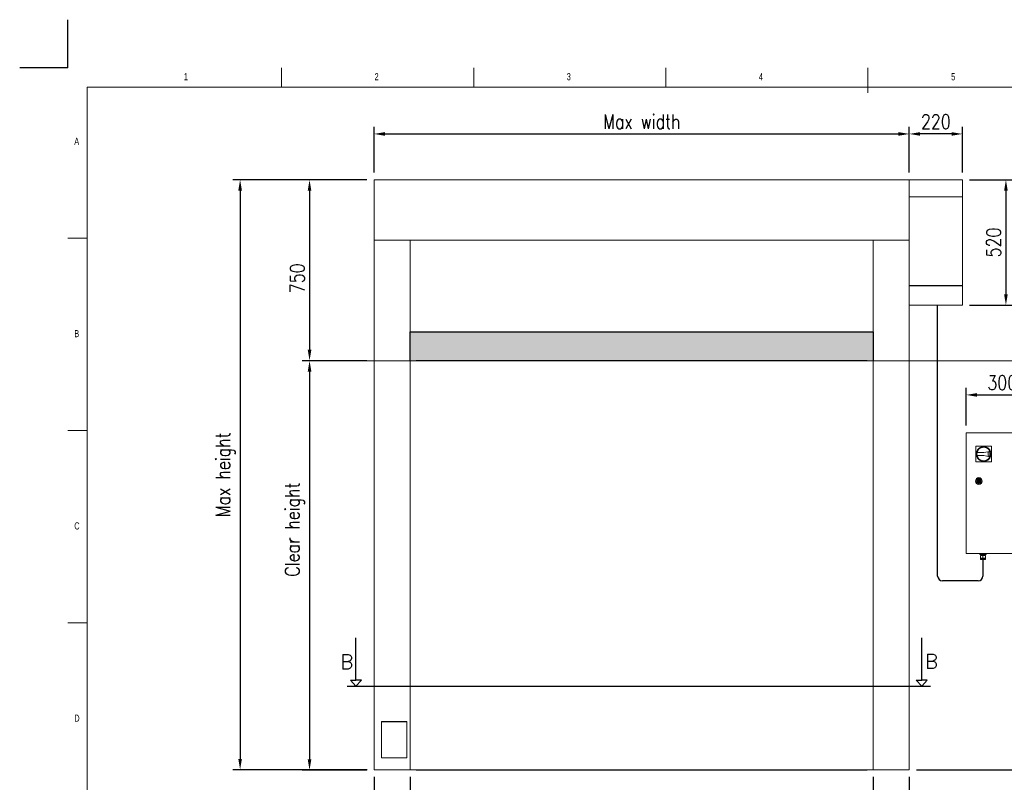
# Model space of a CAD drawing. Header units: millimetres. Extents: x 13750 to 27676, y 16366 to 21368.
# Tile 7 of 8: x 20716 to 24800, y 18205 to 21367. Entities that reach past the tile are written whole.
import ezdxf

# ---------------------------------------------------------------- set-up
doc = ezdxf.new("R2010")
doc.units = ezdxf.units.MM
doc.header["$LTSCALE"] = 50
doc.header["$PDSIZE"] = -1
doc.layers.add('FORMAT', color=7, linetype='Continuous')
doc.styles.add('NYIP', font='romans.shx', dxfattribs={"width": 0.8})
doc.styles.add('SLDTEXTSTYLE0', font='TXT', dxfattribs={"width": 0.75})
doc.dimstyles.new('STANDARD35', dxfattribs={"dimscale": 35, "dimtxt": 2, "dimasz": 1.5, "dimexe": 1, "dimexo": 1, "dimgap": 0.7, "dimtad": 1, "dimdec": 0, "dimdsep": 46, "dimtxsty": 'NYIP', "dimcen": 0, "dimclrd": 1, "dimclre": 1, "dimclrt": 2, "dimadec": 0, "dimazin": 0, "dimtfac": 1, "dimtdec": 0, "dimtix": 1, "dimtmove": 0, "dimatfit": 3, "dimfxl": 0, "dimtvp": 1, "dimtolj": 1, "dimtzin": 0, "dimarcsym": 0})

# ---------------------------------------------------------------- blocks, each defined once
blk = doc.blocks.new('A$C7C9C4F3F')
at = {"color": 7, "lineweight": 5}
blk.add_line((8295, 11245), (8295, 11504), dxfattribs=at)
at = {"layer": 'FORMAT', "color": 7, "lineweight": 5}
for p, q in [((2216, 11304), (2216, 11504)), ((4209, 11504), (4209, 11304)), ((6202, 11304), (6202, 11504)), ((16199, 11304), (199, 11304)), ((199, 11304), (199, 199)), ((199, 9738), (0, 9738)), ((0, 7745), (199, 7745)), ((0, 5752), (199, 5752))]:
    blk.add_line(p, q, dxfattribs=at)
at = {"color": 7, "lineweight": 5, "char_height": 73.8, "attachment_point": 1, "style": 'SLDTEXTSTYLE0'}
for s, insert in [('1', (1203, 11450)), ('2', (3180, 11450)), ('3', (5173, 11450)), ('4', (7166, 11450)), ('5', (9159, 11450)), ('A', (66, 10780)), ('B', (66, 8787)), ('C', (66, 6794)), ('D', (66, 4801))]:
    blk.add_mtext(s, dxfattribs=dict(at, insert=insert))
blk = doc.blocks.new('*D296')
at = {"color": 7, "lineweight": -2}
for p, q in [((22156.4, 20703.4), (21888.4, 20703.4)), ((21918.4, 20658.4), (21918.4, 19998.4)), ((22156.4, 19953.4), (21888.4, 19953.4))]:
    blk.add_line(p, q, dxfattribs=at)
at = {"color": 7}
for points in [[(21925.9, 20658.4), (21910.9, 20658.4), (21918.4, 20703.4)], [(21910.9, 19998.4), (21925.9, 19998.4), (21918.4, 19953.4)]]:
    blk.add_solid(points, dxfattribs=at)
at = {"layer": 'Defpoints', "color": 0}
for p in [(22186.4, 20703.4), (21918.4, 19953.4), (22186.4, 19953.4)]:
    blk.add_point(p, dxfattribs=at)
at = {"color": 7, "lineweight": 0, "insert": (21867.4, 20295), "char_height": 60, "attachment_point": 5, "rotation": 90, "style": 'NYIP'}
blk.add_mtext('\\A1;750', dxfattribs=at)
blk = doc.blocks.new('*D297')
at = {"color": 7, "lineweight": -2}
for p, q in [((22156.4, 19953.4), (21888.4, 19953.4)), ((21918.4, 19908.4), (21918.4, 18300.4)), ((22156.4, 18255.4), (21888.4, 18255.4))]:
    blk.add_line(p, q, dxfattribs=at)
at = {"color": 7}
for points in [[(21925.9, 19908.4), (21910.9, 19908.4), (21918.4, 19953.4)], [(21910.9, 18300.4), (21925.9, 18300.4), (21918.4, 18255.4)]]:
    blk.add_solid(points, dxfattribs=at)
at = {"layer": 'Defpoints', "color": 0}
for p in [(22186.4, 19953.4), (21918.4, 18255.4), (22186.4, 18255.4)]:
    blk.add_point(p, dxfattribs=at)
at = {"color": 7, "lineweight": 0, "insert": (21857.4, 19253.3), "char_height": 60, "attachment_point": 5, "rotation": 90, "style": 'NYIP'}
blk.add_mtext('\\A1;Clear height', dxfattribs=at)
blk = doc.blocks.new('*D298')
at = {"color": 7, "lineweight": -2}
for p, q in [((22336.4, 18227.4), (22336.4, 18000.2)), ((24256.4, 18227.4), (24256.4, 18000.2)), ((22381.4, 18030.2), (24211.4, 18030.2))]:
    blk.add_line(p, q, dxfattribs=at)
at = {"color": 7}
for points in [[(22381.4, 18037.7), (22381.4, 18022.7), (22336.4, 18030.2)], [(24211.4, 18022.7), (24211.4, 18037.7), (24256.4, 18030.2)]]:
    blk.add_solid(points, dxfattribs=at)
at = {"layer": 'Defpoints', "color": 0}
for p in [(22336.4, 18257.4), (24256.4, 18257.4), (24256.4, 18030.2)]:
    blk.add_point(p, dxfattribs=at)
at = {"color": 7, "lineweight": 0, "insert": (23296.4, 18081.2), "char_height": 60, "attachment_point": 5, "style": 'NYIP'}
blk.add_mtext('\\A1;Clear width^J', dxfattribs=at)
blk = doc.blocks.new('*D299')
at = {"color": 7, "lineweight": -2}
for p, q in [((24256.4, 18227.4), (24256.4, 18007.4)), ((24406.4, 18227.4), (24406.4, 18007.4)), ((24301.4, 18037.4), (24361.4, 18037.4)), ((24406.4, 18037.4), (24610.3, 18037.4))]:
    blk.add_line(p, q, dxfattribs=at)
at = {"color": 7}
for points in [[(24301.4, 18044.9), (24301.4, 18029.9), (24256.4, 18037.4)], [(24361.4, 18029.9), (24361.4, 18044.9), (24406.4, 18037.4)]]:
    blk.add_solid(points, dxfattribs=at)
at = {"layer": 'Defpoints', "color": 0}
for p in [(24256.4, 18257.4), (24406.4, 18257.4), (24406.4, 18037.4)]:
    blk.add_point(p, dxfattribs=at)
at = {"color": 7, "lineweight": 0, "insert": (24530.9, 18088.4), "char_height": 60, "attachment_point": 5, "style": 'NYIP'}
blk.add_mtext('\\A1;150', dxfattribs=at)
blk = doc.blocks.new('*D300')
at = {"color": 7, "lineweight": -2}
for p, q in [((22186.4, 18227.4), (22186.4, 17995.4)), ((22336.4, 18227.4), (22336.4, 17995.4)), ((22186.4, 18025.4), (21982.5, 18025.4)), ((22291.4, 18025.4), (22231.4, 18025.4))]:
    blk.add_line(p, q, dxfattribs=at)
at = {"color": 7}
for points in [[(22231.4, 18032.9), (22231.4, 18017.9), (22186.4, 18025.4)], [(22291.4, 18017.9), (22291.4, 18032.9), (22336.4, 18025.4)]]:
    blk.add_solid(points, dxfattribs=at)
at = {"layer": 'Defpoints', "color": 0}
for p in [(22186.4, 18257.4), (22336.4, 18257.4), (22186.4, 18025.4)]:
    blk.add_point(p, dxfattribs=at)
at = {"color": 7, "lineweight": 0, "insert": (22062, 18076.4), "char_height": 60, "attachment_point": 5, "style": 'NYIP'}
blk.add_mtext('\\A1;150', dxfattribs=at)
blk = doc.blocks.new('*D301')
at = {"color": 7, "lineweight": -2}
for p, q in [((24642, 19684.4), (24642, 19841.4)), ((24687, 19811.4), (24897, 19811.4)), ((24942, 19684.4), (24942, 19841.4))]:
    blk.add_line(p, q, dxfattribs=at)
at = {"color": 7}
for points in [[(24687, 19818.9), (24687, 19803.9), (24642, 19811.4)], [(24897, 19803.9), (24897, 19818.9), (24942, 19811.4)]]:
    blk.add_solid(points, dxfattribs=at)
at = {"layer": 'Defpoints', "color": 0}
for p in [(24942, 19811.4), (24642, 19654.4), (24942, 19654.4)]:
    blk.add_point(p, dxfattribs=at)
at = {"color": 7, "lineweight": 0, "insert": (24792, 19862.4), "char_height": 60, "attachment_point": 5, "style": 'NYIP'}
blk.add_mtext('\\A1;300', dxfattribs=at)
blk = doc.blocks.new('*D303')
at = {"color": 7, "lineweight": -2}
for p, q in [((24656.4, 20703.4), (24837.1, 20703.4)), ((24807.1, 20658.4), (24807.1, 20228.4)), ((24656.4, 20183.4), (24837.1, 20183.4))]:
    blk.add_line(p, q, dxfattribs=at)
at = {"color": 7}
for points in [[(24814.6, 20658.4), (24799.6, 20658.4), (24807.1, 20703.4)], [(24799.6, 20228.4), (24814.6, 20228.4), (24807.1, 20183.4)]]:
    blk.add_solid(points, dxfattribs=at)
at = {"layer": 'Defpoints', "color": 0}
for p in [(24626.4, 20703.4), (24626.4, 20183.4), (24807.1, 20183.4)]:
    blk.add_point(p, dxfattribs=at)
at = {"color": 7, "lineweight": 0, "insert": (24756.1, 20443.4), "char_height": 60, "attachment_point": 5, "rotation": 90, "style": 'NYIP'}
blk.add_mtext('\\A1;520', dxfattribs=at)
blk = doc.blocks.new('*D304')
at = {"color": 7, "lineweight": -2}
for p, q in [((24406.4, 20733.4), (24406.4, 20923.4)), ((24626.4, 20733.4), (24626.4, 20923.4)), ((24581.4, 20893.4), (24451.4, 20893.4))]:
    blk.add_line(p, q, dxfattribs=at)
at = {"color": 7}
for points in [[(24451.4, 20900.9), (24451.4, 20885.9), (24406.4, 20893.4)], [(24581.4, 20885.9), (24581.4, 20900.9), (24626.4, 20893.4)]]:
    blk.add_solid(points, dxfattribs=at)
at = {"layer": 'Defpoints', "color": 0}
for p in [(24406.4, 20893.4), (24406.4, 20703.4), (24626.4, 20703.4)]:
    blk.add_point(p, dxfattribs=at)
at = {"color": 7, "lineweight": 0, "insert": (24516.4, 20944.4), "char_height": 60, "attachment_point": 5, "style": 'NYIP'}
blk.add_mtext('\\A1;220', dxfattribs=at)
blk = doc.blocks.new('*D305')
at = {"color": 7, "lineweight": -2}
for p, q in [((22156.4, 20703.4), (21600.4, 20703.4)), ((21630.4, 20658.4), (21630.4, 18302.4)), ((22157.7, 18257.4), (21600.4, 18257.4))]:
    blk.add_line(p, q, dxfattribs=at)
at = {"color": 7}
for points in [[(21637.9, 20658.4), (21622.9, 20658.4), (21630.4, 20703.4)], [(21622.9, 18302.4), (21637.9, 18302.4), (21630.4, 18257.4)]]:
    blk.add_solid(points, dxfattribs=at)
at = {"layer": 'Defpoints', "color": 0}
for p in [(22186.4, 20703.4), (21630.4, 18257.4), (22187.7, 18257.4)]:
    blk.add_point(p, dxfattribs=at)
at = {"color": 7, "lineweight": 0, "insert": (21569.4, 19480.4), "char_height": 60, "attachment_point": 5, "rotation": 90, "style": 'NYIP'}
blk.add_mtext('\\A1;Max height', dxfattribs=at)
blk = doc.blocks.new('*D306')
at = {"color": 7, "lineweight": -2}
for p, q in [((22186.4, 20733.4), (22186.4, 20923.4)), ((24406.4, 20733.4), (24406.4, 20923.4)), ((22231.4, 20893.4), (24361.4, 20893.4))]:
    blk.add_line(p, q, dxfattribs=at)
at = {"color": 7}
for points in [[(22231.4, 20900.9), (22231.4, 20885.9), (22186.4, 20893.4)], [(24361.4, 20885.9), (24361.4, 20900.9), (24406.4, 20893.4)]]:
    blk.add_solid(points, dxfattribs=at)
at = {"layer": 'Defpoints', "color": 0}
for p in [(24406.4, 20893.4), (22186.4, 20703.4), (24406.4, 20703.4)]:
    blk.add_point(p, dxfattribs=at)
at = {"color": 7, "lineweight": 0, "insert": (23296.4, 20944.4), "char_height": 60, "attachment_point": 5, "style": 'NYIP'}
blk.add_mtext('\\A1;Max width', dxfattribs=at)
blk = doc.blocks.new('*D309')
at = {"color": 7, "lineweight": -2}
for p, q in [((24972, 19154.4), (25133.4, 19154.4)), ((25103.4, 18302.4), (25103.4, 19109.4)), ((24436.4, 18257.4), (25133.4, 18257.4))]:
    blk.add_line(p, q, dxfattribs=at)
at = {"color": 7}
for points in [[(25110.9, 19109.4), (25095.9, 19109.4), (25103.4, 19154.4)], [(25095.9, 18302.4), (25110.9, 18302.4), (25103.4, 18257.4)]]:
    blk.add_solid(points, dxfattribs=at)
at = {"layer": 'Defpoints', "color": 0}
for p in [(24942, 19154.4), (25103.4, 19154.4), (24406.4, 18257.4)]:
    blk.add_point(p, dxfattribs=at)
at = {"color": 7, "lineweight": 0, "insert": (25052.4, 18689.8), "char_height": 60, "attachment_point": 5, "rotation": 90, "style": 'NYIP'}
blk.add_mtext('\\A1;≈1500', dxfattribs=at)

msp = doc.modelspace()

# ---------------------------------------------------------------- hatches: boundary and pattern name
h = msp.add_hatch(color=256)
h.set_gradient(color2=(0, 0, 0), one_color=1)
h.paths.add_polyline_path([(22336.4, 19953.4), (22336.4, 20073.4), (24256.4, 20073.4), (24256.4, 19953.4)])

# ---------------------------------------------------------------- linework, layer by layer
at = {"color": 2}
for q in [(20916.1, 21367), (20716.1, 21167)]:
    msp.add_line((20916.1, 21167), q, dxfattribs=at)
at = {"linetype": 'Continuous', "lineweight": 15}
for p, q in [((24406.4, 20703.4), (22186.4, 20703.4)), ((22186.4, 20701.9), (22186.4, 20703.4)), ((22186.4, 20701.8), (22186.4, 20701.9)), ((22186.4, 20697.2), (22186.4, 20701.8)), ((22186.4, 20697.2), (22186.4, 20696.3)), ((22186.4, 20695.8), (22186.4, 20696.2)), ((22186.4, 20695.8), (22186.4, 20680.7)), ((22186.4, 20680), (22186.4, 20680.7)), ((22186.4, 20679), (22186.4, 20680)), ((22186.4, 20677.7), (22186.4, 20679)), ((22186.4, 20677.7), (22186.4, 20658.4)), ((24406.4, 20680.2), (24406.4, 20703.4)), ((24406.4, 20679.5), (24406.4, 20680.2)), ((24406.4, 20678.5), (24406.4, 20679.5)), ((24406.4, 20677.2), (24406.4, 20678.5)), ((24406.4, 20657.9), (24406.4, 20677.2)), ((22186.4, 20655.5), (22186.4, 20658.4)), ((22186.4, 20654.2), (22186.4, 20655.5)), ((22186.4, 20626.2), (22186.4, 20654.2)), ((22186.4, 20625.5), (22186.4, 20626.2)), ((24406.4, 20655), (24406.4, 20657.9)), ((24406.4, 20653.7), (24406.4, 20655)), ((24406.4, 20625.7), (24406.4, 20653.7)), ((22186.4, 20528.9), (22186.4, 20625.5)), ((24406.4, 20625), (24406.4, 20625.7)), ((24406.4, 20528.4), (24406.4, 20625)), ((22186.4, 20528.2), (22186.4, 20528.9)), ((22186.4, 20500.2), (22186.4, 20528.2)), ((24406.4, 20527.7), (24406.4, 20528.4)), ((24406.4, 20499.7), (24406.4, 20527.7)), ((22186.4, 20498.9), (22186.4, 20500.2)), ((22186.4, 20475.4), (22186.4, 20498.9)), ((22186.4, 20474.4), (22186.4, 20475.4)), ((22186.4, 20458.7), (22186.4, 20474.4)), ((24406.4, 20498.4), (24406.4, 20499.7)), ((24406.4, 20474.9), (24406.4, 20498.4)), ((24406.4, 20473.9), (24406.4, 20474.9)), ((24406.4, 20458.2), (24406.4, 20473.9)), ((22186.4, 20458.1), (22186.4, 20458.7)), ((22186.4, 20452.6), (22186.4, 20458.1)), ((24406.4, 20452.6), (22186.4, 20452.6)), ((22186.4, 20452.5), (22186.4, 20452.6)), ((22186.4, 18257.4), (22186.4, 20452.5)), ((24406.4, 20452.5), (22186.4, 20452.5)), ((22336.4, 18257.4), (22336.4, 20452.5)), ((24256.4, 18257.4), (24256.4, 20452.6)), ((24406.4, 20457.6), (24406.4, 20458.2)), ((24406.4, 20452.1), (24406.4, 20457.6)), ((24406.4, 18257.4), (24406.4, 20452.5)), ((24406.4, 20452), (24406.4, 20452.1)), ((26900, 19953.4), (21986.4, 19953.4)), ((22217.2, 18457.4), (22217.2, 18307.4)), ((22322.2, 18307.4), (22322.2, 18457.4)), ((22217.2, 18307.4), (22322.2, 18307.4)), ((22187.7, 18257.4), (22186.4, 18257.4)), ((22210.2, 18257.4), (22187.7, 18257.4)), ((22213.2, 18257.4), (22210.2, 18257.4)), ((22239.2, 18257.4), (22213.2, 18257.4)), ((22239.2, 18257.4), (22322.2, 18257.4)), ((22357.3, 18257.4), (22322.2, 18257.4)), ((22361.4, 18257.4), (22357.3, 18257.4)), ((24231.4, 18257.4), (24235.6, 18257.4)), ((24235.6, 18257.4), (24270.7, 18257.4)), ((24353.7, 18257.4), (24270.7, 18257.4)), ((24353.7, 18257.4), (24379.7, 18257.4)), ((24379.7, 18257.4), (24382.6, 18257.4)), ((24382.6, 18257.4), (24405.2, 18257.4)), ((24405.2, 18257.4), (24406.4, 18257.4))]:
    msp.add_line(p, q, dxfattribs=at)
at = {"lineweight": 5}
for p, q in [((24406.4, 20703.4), (24626.4, 20703.4)), ((24626.4, 20632.4), (24626.4, 20703.4)), ((24406.4, 20632.4), (24626.4, 20632.4)), ((24626.4, 20256.4), (24626.4, 20632.4)), ((24626.4, 20183.4), (24626.4, 20256.4)), ((24406.4, 20183.4), (24626.4, 20183.4))]:
    msp.add_line(p, q, dxfattribs=at)
for p, q in [((24406.4, 20264.4), (24626.4, 20264.4)), ((24523.9, 19060.4), (24523.9, 20183.4)), ((22336.4, 19953.4), (22336.4, 20073.4)), ((22336.4, 20073.4), (24256.4, 20073.4)), ((24256.4, 20073.4), (24256.4, 19953.4)), ((24231.4, 19953.4), (22361.4, 19953.4)), ((24712, 19128.4), (24712, 19060.4)), ((24692, 19040.4), (24543.9, 19040.4)), ((22110.9, 18629), (22110.9, 18804.4)), ((24457.7, 18629), (24457.7, 18804.4)), ((22110.9, 18604.3), (22087.8, 18629)), ((22087.8, 18629), (22110.9, 18629)), ((22110.9, 18604.3), (22133.9, 18629)), ((22133.9, 18629), (22110.9, 18629)), ((24457.7, 18604.3), (24434.6, 18629)), ((24434.6, 18629), (24457.7, 18629)), ((24434.6, 18629), (24457.7, 18629)), ((24457.7, 18604.3), (24480.8, 18629)), ((24480.8, 18629), (24457.7, 18629)), ((24480.8, 18629), (24457.7, 18629)), ((22074.3, 18604.3), (24494.3, 18604.3)), ((22217.2, 18457.4), (22322.2, 18457.4)), ((22361.4, 18257.4), (24231.4, 18257.4))]:
    msp.add_line(p, q)
at = {"linetype": 'Continuous', "lineweight": 5}
for p, q in [((24642, 19154.4), (24642, 19654.4)), ((24642, 19654.4), (24942, 19654.4)), ((24682.5, 19533.9), (24682.5, 19598.9)), ((24682.5, 19598.9), (24747.5, 19598.9)), ((24687.7, 19572.4), (24715, 19572.4)), ((24715, 19572.4), (24740.8, 19577.4)), ((24733, 19573.8), (24739.5, 19575.2)), ((24733, 19559.1), (24733, 19573.8)), ((24733, 19559.1), (24733, 19573.8)), ((24747.5, 19598.9), (24747.5, 19533.9)), ((24747.5, 19533.9), (24682.5, 19533.9)), ((24715, 19560.4), (24687.7, 19560.4)), ((24740.8, 19555.4), (24715, 19560.4)), ((24739.5, 19557.7), (24733, 19559.1)), ((24687.3, 19456.4), (24690.3, 19456.4)), ((24690.3, 19452.4), (24687.3, 19452.4)), ((24699.8, 19456.4), (24702.8, 19456.4)), ((24702.8, 19452.4), (24699.8, 19452.4)), ((24942, 19154.4), (24642, 19154.4)), ((24699.5, 19149.4), (24699.5, 19154.4)), ((24699.5, 19149.4), (24705.8, 19149.4)), ((24701.2, 19134.4), (24701.2, 19145.4)), ((24701.2, 19145.4), (24712, 19145.4)), ((24701.8, 19130.9), (24701.2, 19134.4)), ((24701.2, 19134.4), (24706.6, 19134.4)), ((24722.3, 19130.9), (24701.8, 19130.9)), ((24704, 19145.4), (24704, 19149.4)), ((24704.7, 19128.4), (24719.3, 19128.4)), ((24705.8, 19149.4), (24705.8, 19154.4)), ((24705.8, 19149.4), (24718.3, 19149.4)), ((24706.6, 19134.4), (24712, 19134.4)), ((24712, 19134.4), (24712, 19145.4)), ((24712, 19145.4), (24722.8, 19145.4)), ((24712, 19134.4), (24717.4, 19134.4)), ((24717.4, 19134.4), (24722.8, 19134.4)), ((24718.3, 19149.4), (24718.3, 19154.4)), ((24718.3, 19149.4), (24724.5, 19149.4)), ((24720, 19149.4), (24720, 19145.4)), ((24722.8, 19134.4), (24722.3, 19130.9)), ((24722.8, 19134.4), (24722.8, 19145.4)), ((24724.5, 19149.4), (24724.5, 19154.4))]:
    msp.add_line(p, q, dxfattribs=at)
at = {"linetype": 'Continuous', "lineweight": 15}
for centre, radius in [((24715, 19566.4), 31), ((24715, 19566.4), 28), ((24695, 19454.4), 14), ((24695, 19454.4), 12), ((24695, 19454.4), 8), ((24695, 19454.4), 2)]:
    msp.add_circle(centre, radius, dxfattribs=at)
for centre, radius, start, end in [((24715, 19566.4), 28, 167.6264, 192.3736), ((24715, 19566.4), 26, 340.4063, 19.5937), ((24715, 19566.4), 28, 336.8676, 23.1324), ((24695, 19454.4), 8, 14.4775, 165.5225), ((24695, 19454.4), 8, 194.4775, 345.5225), ((24695, 19454.4), 5.15, 22.8511, 157.1489), ((24695, 19454.4), 5.15, 202.8511, 337.1489), ((24704.7, 19131.4), 3, 189.4623, 270), ((24719.3, 19131.4), 3, 270, 350.5377)]:
    msp.add_arc(centre, radius, start, end, dxfattribs=at)
for centre, start, end in [((24543.9, 19060.4), 180, 270), ((24692, 19060.4), 270, 0)]:
    msp.add_arc(centre, 20, start, end)

# ---------------------------------------------------------------- block references
at = {"xscale": 0.4, "yscale": 0.4, "zscale": 0.4}
msp.add_blockref('A$C7C9C4F3F', (20916.1, 16565.5), dxfattribs=at)

# ---------------------------------------------------------------- texts
at = {"color": 7, "lineweight": 0, "style": 'NYIP'}
for p in [(22045.9, 18675.1), (24471.4, 18676.8)]:
    msp.add_text('B', height=60, dxfattribs=at).set_placement(p)

# ---------------------------------------------------------------- dimensions: what is measured, and where the dimension line sits
at = {"color": 7, "lineweight": 0}
for base, p1, p2, angle, text, picture, middle in [((24406.4, 20893.4), (22186.4, 20703.4), (24406.4, 20703.4), 0, 'Max width', '*D306', (23296.4, 20944.4)), ((21630.4, 18257.4), (22186.4, 20703.4), (22187.7, 18257.4), 90, 'Max height', '*D305', (21569.4, 19480.4)), ((24256.4, 18030.2), (22336.4, 18257.4), (24256.4, 18257.4), 0, 'Clear width^J', '*D298', (23296.4, 18081.2))]:
    dim = msp.add_linear_dim(base=base, p1=p1, p2=p2, angle=angle, text=text, dimstyle='STANDARD35', override={"dimscale": 30, "dimclrd": 7, "dimclre": 7, "dimclrt": 7}, dxfattribs=at)
    dim.commit()
    dim.dimension.update_dxf_attribs({"geometry": picture, "text_midpoint": middle})
for base, p1, p2, angle, picture, middle in [((24406.4, 20893.4), (24626.4, 20703.4), (24406.4, 20703.4), 0, '*D304', (24516.4, 20944.4)), ((24807.1, 20183.4), (24626.4, 20703.4), (24626.4, 20183.4), 90, '*D303', (24756.1, 20443.4)), ((24942, 19811.4), (24642, 19654.4), (24942, 19654.4), 180, '*D301', (24792, 19862.4))]:
    dim = msp.add_linear_dim(base=base, p1=p1, p2=p2, angle=angle, dimstyle='STANDARD35', override={"dimscale": 30, "dimclrd": 7, "dimclre": 7, "dimclrt": 7}, dxfattribs=at)
    dim.commit()
    dim.dimension.update_dxf_attribs({"geometry": picture, "text_midpoint": middle})
for base, p1, p2, angle, picture, middle in [((21918.4, 19953.4), (22186.4, 20703.4), (22186.4, 19953.4), 90, '*D296', (21918.4, 20295)), ((22186.4, 18025.4), (22336.4, 18257.4), (22186.4, 18257.4), 0, '*D300', (22062, 18025.4)), ((24406.4, 18037.4), (24256.4, 18257.4), (24406.4, 18257.4), 0, '*D299', (24530.9, 18037.4))]:
    dim = msp.add_linear_dim(base=base, p1=p1, p2=p2, angle=angle, dimstyle='STANDARD35', override={"dimscale": 30, "dimclrd": 7, "dimclre": 7, "dimclrt": 7}, dxfattribs=at)
    dim.commit()
    dim.dimension.update_dxf_attribs({"geometry": picture, "text_midpoint": middle, "dimtype": 160})
for base, p1, p2, text, picture, middle in [((21918.4, 18255.4), (22186.4, 19953.4), (22186.4, 18255.4), 'Clear height', '*D297', (21918.4, 19253.3)), ((25103.4, 19154.4), (24406.4, 18257.4), (24942, 19154.4), '≈1500', '*D309', (25103.4, 18689.8))]:
    dim = msp.add_linear_dim(base=base, p1=p1, p2=p2, angle=90, text=text, dimstyle='STANDARD35', override={"dimscale": 30, "dimclrd": 7, "dimclre": 7, "dimclrt": 7}, dxfattribs=at)
    dim.commit()
    dim.dimension.update_dxf_attribs({"geometry": picture, "text_midpoint": middle, "dimtype": 160})

doc.saveas('drawing.dxf')
